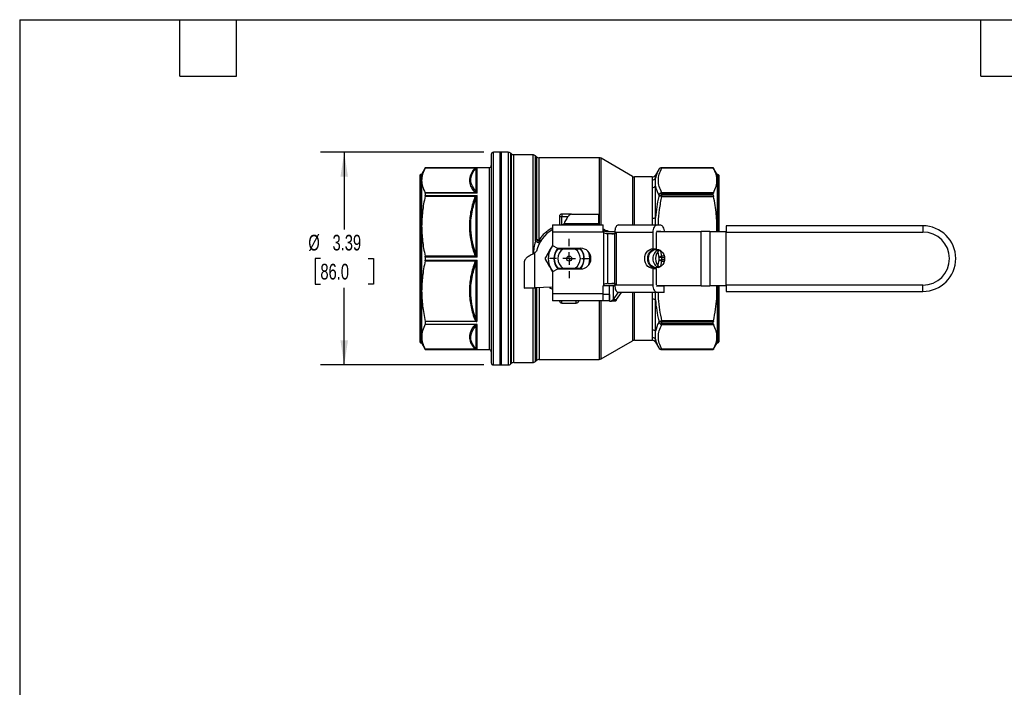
# Model space of a CAD drawing. Header units: inches. Extents: x 0.7 to 32.2, y 0.7 to 24.8.
# Tile 6 of 11: x 0.7 to 16.4, y 14.1 to 24.8. Entities that reach past the tile are written whole.
import ezdxf

# ---------------------------------------------------------------- set-up
doc = ezdxf.new("R2010")
doc.units = ezdxf.units.IN
doc.header["$LTSCALE"] = 3
doc.header["$MEASUREMENT"] = 0
doc.linetypes.add('SLD-Center', pattern=[0.75, 0.6, -0.05, 0.05, -0.05])
doc.linetypes.add('SLD-Solid', pattern=[0])
doc.layers.add('CENTER', color=40, linetype='SLD-Center')
doc.layers.add('DIMENSIONS', color=140, linetype='SLD-Solid', lineweight=25)
doc.layers.add('TEXT', color=140, linetype='SLD-Solid', lineweight=25)
doc.styles.add('SLDTEXTSTYLE0', font='TXT', dxfattribs={"width": 0.7})
doc.dimstyles.new('SLDDIMSTYLE0', dxfattribs={"dimtxt": 0.254883, "dimasz": 0.39, "dimexe": 0, "dimexo": 0.0625, "dimgap": 0.063721, "dimtad": 0, "dimtih": 1, "dimtoh": 1, "dimrnd": 1e-09, "dimzin": 12, "dimdsep": 46, "dimtxsty": 'SLDTEXTSTYLE0', "dimsah": 1, "dimcen": 0.09, "dimadec": 0, "dimazin": 3, "dimtfac": 1, "dimtofl": 0, "dimtmove": 0, "dimatfit": 3, "dimfxl": 0, "dimfrac": 2, "dimtolj": 1, "dimtzin": 12, "dimarcsym": 0})

# ---------------------------------------------------------------- blocks, each defined once
blk = doc.blocks.new('_D_7')
at = {"layer": 'DIMENSIONS'}
for p, q in [((8.141, 22.64), (5.541, 22.64)), ((5.916, 22.64), (5.916, 21.41)), ((5.537, 20.948), (5.452, 20.948)), ((5.452, 20.948), (5.452, 20.542)), ((6.295, 20.948), (6.38, 20.948)), ((6.38, 20.948), (6.38, 20.542)), ((5.452, 20.542), (5.537, 20.542)), ((6.38, 20.542), (6.295, 20.542)), ((5.916, 19.255), (5.916, 20.485)), ((8.141, 19.255), (5.541, 19.255))]:
    blk.add_line(p, q, dxfattribs=at)
for points in [[(5.916, 22.64), (5.856, 22.25), (5.976, 22.25)], [(5.916, 19.255), (5.976, 19.645), (5.856, 19.645)]]:
    blk.add_solid(points, dxfattribs=at)
at = {"layer": 'DIMENSIONS', "char_height": 0.25, "attachment_point": 1, "style": 'SLDTEXTSTYLE0'}
for s, insert in [('%%c', (5.345, 21.327)), ('3.39', (5.73, 21.327)), ('86.0', (5.537, 20.865))]:
    blk.add_mtext(s, dxfattribs=dict(at, insert=insert))
blk = doc.blocks.new('SW_CENTERMARKSYMBOL_1')
at = {"layer": 'CENTER', "color": 0}
for p, q in [((0, 0.2), (0, 0.312)), ((-0.2, 0), (-0.312, 0)), ((0, 0), (-0.1, 0)), ((0, 0), (0, 0.1)), ((0, 0), (0, -0.1)), ((0, 0), (0.1, 0)), ((0.2, 0), (0.312, 0)), ((0, -0.2), (0, -0.312))]:
    blk.add_line(p, q, dxfattribs=at)

msp = doc.modelspace()

# ---------------------------------------------------------------- linework, layer by layer
for p, q in [((8.256, 22.605), (8.256, 19.29)), ((8.417, 22.64), (8.291, 22.64)), ((8.291, 19.255), (8.291, 22.64)), ((8.527, 22.64), (8.394, 22.64)), ((8.394, 22.64), (8.394, 20.948)), ((8.417, 22.64), (8.417, 20.3)), ((8.527, 22.64), (8.527, 19.255)), ((8.573, 22.618), (8.569, 22.623)), ((8.569, 19.272), (8.569, 22.623)), ((8.573, 22.618), (8.573, 19.277)), ((8.92, 22.601), (8.615, 22.601)), ((8.615, 19.294), (8.615, 22.601)), ((8.92, 22.601), (8.92, 21.02)), ((8.977, 22.569), (8.962, 22.584)), ((8.962, 21.23), (8.962, 22.584)), ((8.977, 22.569), (8.977, 21.253)), ((9.976, 22.552), (9.019, 22.552)), ((9.019, 21.249), (9.019, 22.552)), ((9.976, 22.552), (9.976, 21.496)), ((10.507, 22.255), (10.006, 22.544)), ((10.006, 21.485), (10.006, 22.544)), ((7.12, 22.274), (7.12, 19.621)), ((7.144, 22.286), (7.132, 22.286)), ((7.132, 22.286), (7.132, 19.609)), ((7.206, 22.394), (7.144, 22.286)), ((7.144, 22.286), (7.144, 19.609)), ((7.205, 22.391), (8.009, 22.391)), ((8.221, 22.394), (7.206, 22.394)), ((7.206, 22.394), (8.033, 22.394)), ((7.206, 22.394), (7.206, 22.394)), ((8.01, 22.383), (8.01, 22.023)), ((8.033, 21.988), (8.033, 22.394)), ((8.221, 22.394), (8.221, 19.501)), ((10.923, 22.365), (10.871, 22.276)), ((10.871, 22.228), (10.871, 22.276)), ((10.923, 22.365), (10.923, 22.365)), ((11.792, 22.394), (10.974, 22.394)), ((10.974, 22.39), (10.974, 22.394)), ((11.792, 22.394), (10.974, 22.394)), ((10.974, 22.394), (10.974, 22.394)), ((10.974, 22.39), (11.794, 22.39)), ((11.854, 22.286), (11.792, 22.394)), ((11.792, 22.394), (11.792, 22.394)), ((11.866, 22.286), (11.854, 22.286)), ((11.854, 22.286), (11.854, 21.381)), ((11.866, 22.286), (11.866, 21.381)), ((11.878, 22.274), (11.878, 21.381)), ((10.507, 22.255), (10.507, 21.483)), ((10.82, 22.247), (10.536, 22.247)), ((10.536, 21.483), (10.536, 22.247)), ((10.82, 22.247), (10.82, 22.2)), ((10.871, 21.603), (10.871, 22.103)), ((8.009, 21.995), (7.205, 21.995)), ((7.206, 21.988), (7.206, 21.953)), ((8.033, 21.988), (7.206, 21.988)), ((7.206, 21.953), (8.033, 21.953)), ((8.033, 20.972), (8.033, 21.953)), ((10.82, 22.078), (10.82, 21.588)), ((10.923, 21.963), (10.923, 21.936)), ((10.974, 21.985), (10.974, 21.997)), ((11.794, 21.997), (10.974, 21.997)), ((10.974, 21.956), (10.974, 21.985)), ((10.974, 21.985), (11.792, 21.985)), ((10.974, 21.938), (10.974, 21.956)), ((11.792, 21.956), (10.974, 21.956)), ((11.792, 21.956), (11.792, 21.985)), ((7.205, 21.942), (8.009, 21.942)), ((8.01, 21.901), (8.01, 21.034)), ((10.974, 21.938), (11.794, 21.938)), ((9.382, 21.656), (9.382, 21.617)), ((9.536, 21.656), (9.382, 21.656)), ((9.536, 21.656), (9.969, 21.656)), ((9.969, 21.573), (9.969, 21.656)), ((9.234, 21.485), (9.234, 21.367)), ((9.234, 21.485), (10.041, 21.485)), ((9.343, 21.617), (9.343, 21.485)), ((9.343, 21.617), (9.382, 21.617)), ((9.378, 21.485), (9.382, 21.487)), ((9.382, 21.487), (9.382, 21.617)), ((9.382, 21.617), (9.479, 21.617)), ((9.403, 21.491), (9.382, 21.487)), ((9.397, 21.485), (9.411, 21.499)), ((9.972, 21.499), (9.411, 21.499)), ((9.972, 21.485), (9.972, 21.499)), ((9.977, 21.485), (9.973, 21.499)), ((9.974, 21.499), (9.973, 21.499)), ((9.974, 21.499), (9.974, 21.499)), ((9.974, 21.499), (9.981, 21.485)), ((10.041, 21.393), (10.041, 21.485)), ((10.281, 21.483), (10.895, 21.483)), ((10.869, 21.483), (10.871, 21.603)), ((10.895, 21.483), (10.949, 21.483)), ((9.234, 21.367), (9.234, 21.158)), ((10.043, 21.367), (9.234, 21.367)), ((10.11, 21.389), (10.041, 21.389)), ((10.048, 20.537), (10.048, 21.358)), ((10.084, 21.381), (10.222, 21.381)), ((10.107, 21.341), (10.106, 21.341)), ((10.107, 21.341), (10.107, 20.554)), ((10.224, 21.341), (10.107, 21.341)), ((10.236, 21.365), (10.22, 21.365)), ((10.224, 20.554), (10.224, 21.341)), ((10.225, 21.341), (10.224, 21.341)), ((10.244, 21.365), (10.236, 21.365)), ((10.836, 21.365), (10.244, 21.365)), ((10.244, 21.365), (10.244, 20.528)), ((10.836, 21.105), (10.836, 21.365)), ((10.885, 21.381), (11.599, 21.381)), ((10.885, 21.105), (10.885, 21.365)), ((10.895, 21.385), (10.949, 21.385)), ((11.599, 20.514), (11.599, 21.381)), ((11.737, 21.381), (11.599, 21.381)), ((11.737, 21.381), (11.994, 21.381)), ((11.737, 21.381), (11.737, 20.514)), ((15.128, 21.469), (11.994, 21.469)), ((11.994, 21.469), (11.994, 21.371)), ((11.994, 20.524), (11.994, 21.371)), ((11.994, 21.371), (15.128, 21.371)), ((15.128, 21.469), (15.128, 21.371)), ((8.945, 21.033), (8.978, 21.066)), ((8.945, 21.033), (8.945, 20.483)), ((9.21, 21.113), (9.236, 21.157)), ((9.234, 21.158), (9.312, 21.113)), ((9.312, 21.113), (9.679, 21.113)), ((9.364, 21.113), (9.349, 21.1)), ((9.637, 21.105), (9.355, 21.105)), ((9.356, 21.106), (9.636, 21.106)), ((9.594, 21.098), (9.399, 21.098)), ((9.644, 21.099), (9.628, 21.113)), ((10.836, 21.105), (10.885, 21.105)), ((10.907, 21.051), (10.923, 20.967)), ((10.974, 20.989), (10.959, 21.067)), ((8.009, 20.985), (7.205, 20.985)), ((7.205, 20.91), (8.009, 20.91)), ((7.206, 20.972), (7.206, 20.923)), ((8.033, 20.972), (7.206, 20.972)), ((7.206, 20.923), (8.033, 20.923)), ((8.01, 20.861), (8.01, 19.994)), ((8.033, 19.951), (8.033, 20.923)), ((8.394, 20.948), (8.394, 19.255)), ((8.787, 20.479), (8.787, 20.907)), ((10.923, 20.928), (10.907, 20.846)), ((10.923, 20.967), (10.923, 20.928)), ((10.959, 20.828), (10.974, 20.906)), ((10.974, 20.968), (10.974, 20.989)), ((11.011, 20.989), (10.974, 20.989)), ((10.974, 20.928), (10.974, 20.968)), ((10.974, 20.968), (11.015, 20.968)), ((10.974, 20.906), (10.974, 20.928)), ((11.015, 20.928), (10.974, 20.928)), ((10.974, 20.906), (11.011, 20.906)), ((9.235, 20.738), (9.21, 20.782)), ((9.312, 20.782), (9.234, 20.737)), ((9.234, 20.737), (9.234, 20.395)), ((9.679, 20.782), (9.312, 20.782)), ((9.355, 20.79), (9.637, 20.79)), ((9.636, 20.789), (9.356, 20.789)), ((9.399, 20.797), (9.594, 20.797)), ((10.836, 20.528), (10.836, 20.79)), ((10.836, 20.79), (10.885, 20.79)), ((10.885, 20.528), (10.885, 20.79)), ((10.099, 20.554), (10.095, 20.553)), ((10.106, 20.554), (10.107, 20.554)), ((10.107, 20.554), (10.224, 20.554)), ((10.224, 20.554), (10.225, 20.554)), ((8.925, 20.479), (8.787, 20.479)), ((8.787, 20.479), (8.787, 20.475)), ((8.925, 20.475), (8.787, 20.475)), ((8.92, 20.475), (8.92, 19.294)), ((8.925, 20.479), (8.925, 20.475)), ((9.234, 20.492), (8.945, 20.483)), ((8.962, 19.311), (8.962, 20.483)), ((8.977, 20.484), (8.977, 19.326)), ((9.019, 20.485), (9.019, 19.619)), ((9.182, 20.49), (9.199, 20.477)), ((9.199, 20.477), (9.234, 20.461)), ((9.234, 20.395), (10.041, 20.395)), ((9.234, 20.395), (9.234, 20.277)), ((10.222, 20.514), (10.041, 20.514)), ((10.041, 20.395), (10.041, 20.514)), ((10.041, 20.277), (10.041, 20.395)), ((10.139, 20.273), (10.139, 20.514)), ((10.198, 20.514), (10.198, 20.297)), ((10.277, 20.411), (10.198, 20.297)), ((10.22, 20.528), (10.236, 20.528)), ((10.236, 20.528), (10.244, 20.528)), ((10.244, 20.528), (10.836, 20.528)), ((10.326, 20.41), (10.247, 20.297)), ((10.895, 20.41), (10.281, 20.41)), ((10.507, 20.41), (10.507, 19.64)), ((10.536, 19.648), (10.536, 20.41)), ((10.871, 20.292), (10.869, 20.41)), ((11.599, 20.514), (10.885, 20.514)), ((11.008, 20.509), (10.895, 20.509)), ((11.008, 20.41), (10.895, 20.41)), ((10.959, 20.514), (10.959, 20.509)), ((11.008, 20.509), (10.959, 20.509)), ((11.008, 20.514), (11.008, 20.509)), ((11.008, 20.41), (11.008, 20.509)), ((11.599, 20.514), (11.737, 20.514)), ((11.994, 20.514), (11.737, 20.514)), ((11.854, 20.514), (11.854, 19.609)), ((11.866, 20.514), (11.866, 19.609)), ((11.878, 20.514), (11.878, 19.621)), ((15.128, 20.524), (11.994, 20.524)), ((11.994, 20.524), (11.994, 20.426)), ((11.994, 20.426), (15.128, 20.426)), ((15.128, 20.426), (15.128, 20.524)), ((8.417, 20.3), (8.417, 19.255)), ((10.041, 20.277), (9.234, 20.277)), ((9.382, 20.239), (9.382, 20.277)), ((9.382, 20.239), (9.61, 20.239)), ((9.61, 20.239), (9.61, 20.277)), ((9.976, 20.277), (9.976, 19.343)), ((10.006, 19.351), (10.006, 20.277)), ((10.138, 20.375), (10.041, 20.375)), ((10.138, 20.277), (10.041, 20.277)), ((10.138, 20.375), (10.138, 20.277)), ((10.139, 20.273), (10.17, 20.273)), ((10.242, 20.273), (10.17, 20.273)), ((10.198, 20.297), (10.247, 20.297)), ((10.82, 20.307), (10.82, 19.817)), ((10.871, 19.792), (10.871, 20.292)), ((7.206, 19.947), (7.206, 19.902)), ((8.017, 19.947), (7.206, 19.947)), ((10.923, 19.959), (10.923, 19.932)), ((11.794, 19.957), (10.974, 19.957)), ((10.974, 19.939), (10.974, 19.957)), ((10.974, 19.939), (11.792, 19.939)), ((10.974, 19.91), (10.974, 19.939)), ((11.792, 19.91), (10.974, 19.91)), ((10.974, 19.898), (10.974, 19.91)), ((11.792, 19.91), (11.792, 19.939)), ((7.206, 19.902), (8.017, 19.902)), ((8.01, 19.872), (8.01, 19.512)), ((8.033, 19.501), (8.033, 19.898)), ((10.974, 19.898), (11.794, 19.898)), ((7.132, 19.609), (7.144, 19.609)), ((7.144, 19.609), (7.206, 19.501)), ((10.006, 19.351), (10.507, 19.64)), ((10.536, 19.648), (10.82, 19.648)), ((10.82, 19.695), (10.82, 19.648)), ((10.871, 19.619), (10.871, 19.667)), ((10.871, 19.619), (10.923, 19.53)), ((11.792, 19.501), (11.854, 19.609)), ((11.854, 19.609), (11.866, 19.609)), ((8.009, 19.504), (7.205, 19.504)), ((7.206, 19.501), (8.221, 19.501)), ((7.206, 19.501), (7.206, 19.501)), ((8.033, 19.501), (7.206, 19.501)), ((10.923, 19.53), (10.923, 19.53)), ((11.794, 19.505), (10.974, 19.505)), ((10.974, 19.501), (10.974, 19.505)), ((10.974, 19.501), (11.792, 19.501)), ((10.974, 19.501), (11.792, 19.501)), ((10.974, 19.501), (10.974, 19.501)), ((11.792, 19.501), (11.792, 19.501)), ((8.615, 19.294), (8.92, 19.294)), ((8.962, 19.311), (8.977, 19.326)), ((9.019, 19.343), (9.976, 19.343)), ((8.291, 19.255), (8.417, 19.255)), ((8.394, 19.255), (8.527, 19.255)), ((8.569, 19.272), (8.573, 19.277))]:
    msp.add_line(p, q)
at = {"flags": 128}
for points in [[(10.281, 21.483), (10.272, 21.481), (10.262, 21.477), (10.253, 21.469), (10.245, 21.458), (10.238, 21.445), (10.232, 21.43), (10.227, 21.412), (10.224, 21.394)], [(10.836, 21.365), (10.837, 21.388), (10.841, 21.41), (10.846, 21.43), (10.853, 21.448), (10.862, 21.463), (10.873, 21.474), (10.884, 21.481), (10.895, 21.483)], [(10.949, 21.483), (10.96, 21.481), (10.971, 21.474), (10.982, 21.463), (10.99, 21.448), (10.998, 21.43), (11.003, 21.41), (11.007, 21.388), (11.007, 21.381)], [(9.239, 21.155), (9.234, 21.149), (9.21, 21.113)], [(10.836, 20.79), (10.806, 20.794), (10.777, 20.806), (10.751, 20.824), (10.729, 20.849), (10.713, 20.879), (10.703, 20.912), (10.7, 20.948), (10.703, 20.983), (10.713, 21.016), (10.729, 21.046), (10.751, 21.071), (10.777, 21.089), (10.806, 21.101), (10.836, 21.105)], [(10.885, 20.79), (10.855, 20.794), (10.826, 20.806), (10.8, 20.824), (10.779, 20.849), (10.762, 20.879), (10.752, 20.912), (10.749, 20.948), (10.752, 20.983), (10.762, 21.016), (10.779, 21.046), (10.8, 21.071), (10.826, 21.089), (10.855, 21.101), (10.885, 21.105)], [(10.76, 20.948), (10.764, 20.98), (10.773, 21.012), (10.788, 21.04), (10.809, 21.063), (10.833, 21.081), (10.86, 21.091), (10.888, 21.095), (10.917, 21.091), (10.944, 21.081), (10.968, 21.063), (10.988, 21.04), (11.003, 21.012), (11.013, 20.98), (11.016, 20.948), (11.013, 20.915), (11.003, 20.883), (10.988, 20.855), (10.968, 20.832), (10.944, 20.815), (10.917, 20.804), (10.888, 20.8), (10.86, 20.804), (10.833, 20.815), (10.809, 20.832), (10.788, 20.855), (10.773, 20.883), (10.764, 20.915), (10.76, 20.948)], [(9.21, 20.782), (9.234, 20.746), (9.239, 20.74)], [(9.35, 20.794), (9.35, 20.794), (9.364, 20.782)], [(9.628, 20.782), (9.642, 20.794), (9.643, 20.795)], [(9.706, 20.826), (9.682, 20.792), (9.673, 20.782)], [(10.224, 20.502), (10.227, 20.483), (10.231, 20.466), (10.237, 20.45), (10.245, 20.436), (10.253, 20.425), (10.262, 20.417), (10.272, 20.412), (10.281, 20.41)], [(10.895, 20.41), (10.884, 20.413), (10.873, 20.419), (10.862, 20.43), (10.853, 20.445), (10.846, 20.463), (10.841, 20.483), (10.837, 20.505), (10.836, 20.528)]]:
    msp.add_lwpolyline(points, dxfattribs=at)
for radius in [0.0394, 0.00511]:
    msp.add_circle((9.496, 20.948), radius)
for centre, radius, start, end in [((8.291, 22.605), 0.0354, 90, 180), ((8.527, 22.581), 0.0591, 45, 90), ((8.615, 22.66), 0.0591, 225, 270), ((8.92, 22.542), 0.0591, 45, 90), ((8.221, 22.43), 0.0354, 270, 0), ((9.019, 22.611), 0.0591, 225, 270), ((9.976, 22.493), 0.0591, 60, 90), ((7.132, 22.274), 0.0118, 90, 180), ((10.82, 22.306), 0.0591, 270, 330), ((10.974, 22.335), 0.0591, 90, 150), ((10.974, 22.335), 0.0591, 89.999, 149.9963), ((11.866, 22.274), 0.0118, 0, 90), ((10.536, 22.306), 0.0591, 240, 270), ((10.971, 21.919), 0.0659, 87.6436, 137.3208), ((10.971, 21.89), 0.0668, 87.5425, 136.3139), ((9.382, 21.617), 0.0394, 90, 180), ((9.496, 20.948), 0.531, 119.5795, 167.1604), ((10.084, 21.501), 0.12, 248.5766, 269.9269), ((10.08, 21.381), 0.0394, 200.8938, 215.0273), ((10.153, 21.501), 0.12, 248.5766, 269.9269), ((10.896, 21.377), 0.00788, 96.9218, 150.5648), ((10.948, 21.377), 0.00788, 29.4352, 83.0782), ((15.128, 20.948), 0.522, 270, 90), ((15.128, 20.948), 0.423, 270, 90), ((9.016, 21.487), 0.238, 260.4982, 270.5925), ((9.496, 20.948), 0.331, 150, 210), ((9.496, 20.948), 0.242, 136.9272, 223.0728), ((9.496, 20.948), 0.236, 140.3943, 219.6057), ((9.496, 20.948), 0.179, 122.9193, 237.0807), ((9.496, 20.948), 0.179, 302.9193, 57.0807), ((9.496, 20.948), 0.242, 330, 43.0728), ((9.496, 20.948), 0.236, 320.3943, 39.6057), ((9.679, 20.948), 0.165, 270, 90), ((9.496, 20.948), 0.331, 342.8274, 17.1726), ((10.975, 20.954), 0.145, 110.8992, 182.492), ((11.039, 20.948), 0.169, 126.4225, 233.5672), ((10.975, 20.941), 0.145, 177.508, 249.1008), ((10.968, 18.46), 2.508, 89.8727, 91.0412), ((10.968, 23.435), 2.508, 268.9588, 270.1273), ((10.08, 20.514), 0.0394, 144.9727, 180), ((10.896, 20.517), 0.00866, 199.749, 261.6722), ((9.382, 20.278), 0.0394, 182.4853, 270), ((9.61, 20.278), 0.0394, 270, 357.5147), ((10.971, 20.005), 0.0668, 223.6861, 272.4575), ((10.971, 19.976), 0.0659, 222.6792, 272.3564), ((7.132, 19.621), 0.0118, 180, 270), ((10.536, 19.589), 0.0591, 90, 120), ((10.82, 19.589), 0.0591, 30, 90), ((11.866, 19.621), 0.0118, 270, 0), ((8.221, 19.465), 0.0354, 0, 90), ((10.974, 19.56), 0.0591, 210, 270), ((10.974, 19.56), 0.0591, 210.0037, 270.001), ((8.291, 19.29), 0.0354, 180, 270), ((8.615, 19.235), 0.0591, 90, 135), ((8.92, 19.353), 0.0591, 270, 315), ((9.019, 19.284), 0.0591, 90, 135), ((9.976, 19.402), 0.0591, 270, 300), ((8.527, 19.314), 0.0591, 270, 315)]:
    msp.add_arc(centre, radius, start, end)
for centre, major_axis, ratio, start_param, end_param in [((8.032, 22.36), (0.0618, 0.0015), 0.544865, 1.544055, 1.929468), ((8.032, 21.964), (0.0611, -0.027), 0.336491, 1.704576, 2.089989), ((8.032, 21.929), (0.0611, 0.0283), 0.317777, 1.411323, 1.796737), ((10.706, 20.205), (1.748, -1.017), 0.520287, 3.107051, 3.132846), ((8.032, 20.972), (0.0618, -0.0345), 0.00852, 1.56193, 1.947344), ((8.032, 20.923), (0.0618, 0.0345), 0.00852, 4.335842, 4.721256), ((8.032, 19.535), (0.0618, -0.0015), 0.544865, 4.353719, 4.739133)]:
    msp.add_ellipse(centre, major_axis=major_axis, ratio=ratio, start_param=start_param, end_param=end_param)
for points, knots in [([(7.205, 22.391), (7.186, 22.356), (7.172, 22.323), (7.154, 22.257), (7.149, 22.225), (7.149, 22.161), (7.154, 22.13), (7.172, 22.064), (7.186, 22.031), (7.205, 21.995)], [0, 0, 0, 0, 0.25, 0.25, 0.5, 0.5, 0.75, 0.75, 1, 1, 1, 1]), ([(7.988, 22.376), (7.963, 22.346), (7.943, 22.316), (7.916, 22.255), (7.908, 22.224), (7.908, 22.162), (7.915, 22.131), (7.943, 22.07), (7.963, 22.04), (7.988, 22.011)], [0, 0, 0, 0, 0.25, 0.25, 0.5, 0.5, 0.75, 0.75, 1, 1, 1, 1]), ([(8.01, 22.023), (7.982, 22.056), (7.937, 22.124), (7.92, 22.245), (7.968, 22.332), (8.01, 22.383)], [0, 0, 0, 0, 0.70136, 1.40272, 2.45476, 2.45476, 2.45476, 2.45476]), ([(8.021, 22.391), (8.025, 22.393), (8.029, 22.394), (8.033, 22.394), (8.033, 22.394), (8.033, 22.394)], [-0.08678855, -0.08678855, -0.08678855, -0.08678855, -0.00172038, -0.00172038, 0, 0, 0, 0]), ([(10.974, 21.997), (10.956, 22.029), (10.941, 22.062), (10.922, 22.127), (10.917, 22.16), (10.917, 22.259), (10.938, 22.325), (10.974, 22.39)], [0, 0, 0, 0, 0.25, 0.25, 0.5, 0.5, 1, 1, 1, 1]), ([(11.794, 21.997), (11.813, 22.032), (11.826, 22.065), (11.844, 22.13), (11.849, 22.162), (11.849, 22.225), (11.844, 22.257), (11.826, 22.321), (11.813, 22.355), (11.794, 22.39)], [0, 0, 0, 0, 0.25, 0.25, 0.5, 0.5, 0.75, 0.75, 1, 1, 1, 1]), ([(10.82, 22.2), (10.831, 22.2), (10.841, 22.202), (10.859, 22.212), (10.866, 22.22), (10.871, 22.228)], [0, 0, 0, 0, 0.5, 0.5, 1, 1, 1, 1]), ([(10.82, 22.2), (10.82, 22.188), (10.822, 22.154), (10.82, 22.108), (10.82, 22.078)], [0, 0, 0, 0, 2.692794, 6.283185, 6.283185, 6.283185, 6.283185]), ([(10.82, 22.078), (10.831, 22.078), (10.851, 22.082), (10.866, 22.096), (10.871, 22.103)], [-0.000001, -0.000001, -0.000001, -0.000001, 0.499999, 1, 1, 1, 1]), ([(10.871, 22.103), (10.87, 22.127), (10.869, 22.15), (10.869, 22.191), (10.87, 22.211), (10.871, 22.228)], [0, 0, 0, 0, 0.5, 0.5, 1, 1, 1, 1]), ([(8.033, 21.988), (8.033, 21.988), (8.033, 21.988), (8.029, 21.994), (8.025, 21.999), (8.021, 22.003)], [-0.00172038, -0.00172038, -0.00172038, -0.00172038, 0, 0, 0.08506817, 0.08506817, 0.08506817, 0.08506817]), ([(8.021, 21.934), (8.025, 21.941), (8.029, 21.947), (8.033, 21.953), (8.033, 21.953), (8.033, 21.953)], [-0.08678856, -0.08678856, -0.08678856, -0.08678856, -0.00172138, -0.00172138, 0, 0, 0, 0]), ([(7.205, 21.942), (7.186, 21.857), (7.172, 21.776), (7.154, 21.618), (7.149, 21.541), (7.149, 21.387), (7.154, 21.31), (7.172, 21.152), (7.186, 21.071), (7.205, 20.985)], [0, 0, 0, 0, 0.25, 0.25, 0.5, 0.5, 0.75, 0.75, 1, 1, 1, 1]), ([(7.988, 21.904), (7.963, 21.833), (7.943, 21.76), (7.915, 21.613), (7.908, 21.538), (7.908, 21.389), (7.916, 21.314), (7.943, 21.167), (7.963, 21.094), (7.988, 21.023)], [0, 0, 0, 0, 0.25, 0.25, 0.5, 0.5, 0.75, 0.75, 1, 1, 1, 1]), ([(8.01, 21.034), (7.968, 21.153), (7.92, 21.362), (7.937, 21.656), (7.982, 21.821), (8.01, 21.901)], [0, 0, 0, 0, 1.052053, 1.753421, 2.45479, 2.45479, 2.45479, 2.45479]), ([(10.918, 21.483), (10.918, 21.496), (10.916, 21.578), (10.932, 21.731), (10.96, 21.869), (10.974, 21.938)], [0, 0, 0, 0, 0.083062, 0.541668, 1, 1, 1, 1]), ([(11.846, 21.381), (11.847, 21.427), (11.85, 21.518), (11.841, 21.656), (11.823, 21.796), (11.804, 21.89), (11.794, 21.938)], [0, 0, 0, 0, 0.246103, 0.488145, 0.737556, 1, 1, 1, 1]), ([(9.536, 21.656), (9.53, 21.656), (9.525, 21.655), (9.507, 21.647), (9.496, 21.638), (9.472, 21.61), (9.461, 21.592), (9.443, 21.56), (9.436, 21.548), (9.427, 21.53), (9.424, 21.524), (9.417, 21.511), (9.414, 21.505), (9.411, 21.499)], [0, 0, 0, 0, 0.0980473, 0.0980473, 0.2946367, 0.2946367, 0.4912168, 0.4912168, 0.5987893, 0.5987893, 0.6525266, 0.6525266, 0.7062656, 0.7062656, 0.7062656, 0.7062656]), ([(9.974, 21.499), (9.972, 21.512), (9.971, 21.524), (9.969, 21.549), (9.969, 21.561), (9.969, 21.573)], [0, 0, 0, 0, 0.5, 0.5, 1, 1, 1, 1]), ([(10.82, 21.588), (10.831, 21.588), (10.841, 21.59), (10.859, 21.595), (10.866, 21.599), (10.871, 21.603)], [0, 0, 0, 0, 0.5, 0.5, 1, 1, 1, 1]), ([(10.82, 21.588), (10.82, 21.578), (10.82, 21.555), (10.821, 21.52), (10.821, 21.495), (10.821, 21.483)], [0, 0, 0, 0, 0.2885163, 0.6765522, 1, 1, 1, 1]), ([(9.234, 21.436), (9.231, 21.435), (9.206, 21.424), (9.164, 21.397), (9.109, 21.354), (9.06, 21.305), (9.032, 21.268), (9.019, 21.249)], [0, 0, 0, 0, 0.034663, 0.276044, 0.519539, 0.761193, 1, 1, 1, 1]), ([(10.041, 21.422), (10.046, 21.417), (10.068, 21.401), (10.092, 21.394), (10.11, 21.389)], [0, 0, 0, 0, 0.262458, 1, 1, 1, 1]), ([(10.043, 21.367), (10.043, 21.367), (10.043, 21.367), (10.043, 21.368), (10.043, 21.369), (10.043, 21.37), (10.043, 21.371), (10.042, 21.372), (10.042, 21.373), (10.042, 21.374), (10.042, 21.375), (10.042, 21.375), (10.042, 21.376), (10.042, 21.377), (10.042, 21.378), (10.042, 21.379), (10.041, 21.38), (10.041, 21.381), (10.041, 21.382), (10.041, 21.383), (10.041, 21.384), (10.041, 21.384), (10.041, 21.385), (10.041, 21.386), (10.041, 21.387), (10.041, 21.388), (10.041, 21.389), (10.041, 21.39), (10.041, 21.391), (10.041, 21.392), (10.041, 21.392), (10.041, 21.393)], [0, 0, 0, 0, 0.0043847, 0.0087836, 0.0131962, 0.0176219, 0.0220602, 0.0265103, 0.0309717, 0.0354438, 0.0399261, 0.044418, 0.0489188, 0.053428, 0.057945, 0.0624693, 0.0670004, 0.0715376, 0.0760805, 0.0806284, 0.085181, 0.0897377, 0.094298, 0.0988615, 0.1034277, 0.1079962, 0.1125665, 0.1171383, 0.1217112, 0.1262848, 0.1308588, 0.1308588, 0.1308588, 0.1308588]), ([(10.106, 21.341), (10.096, 21.341), (10.087, 21.342), (10.067, 21.348), (10.057, 21.352), (10.048, 21.358)], [0, 0, 0, 0, 0.5, 0.5, 1, 1, 1, 1]), ([(10.178, 21.341), (10.187, 21.342), (10.203, 21.343), (10.224, 21.349), (10.232, 21.356), (10.234, 21.358)], [0, 0, 0, 0, 0.486673, 0.881011, 1, 1, 1, 1]), ([(10.236, 21.365), (10.235, 21.36), (10.234, 21.356), (10.232, 21.349), (10.231, 21.347), (10.229, 21.344), (10.228, 21.343), (10.227, 21.342), (10.226, 21.341), (10.225, 21.341)], [0, 0, 0, 0, 0.5, 0.5, 0.75, 0.75, 0.875, 0.875, 1, 1, 1, 1]), ([(8.962, 21.23), (8.959, 21.217), (8.951, 21.19), (8.941, 21.145), (8.933, 21.097), (8.928, 21.056), (8.926, 21.031), (8.926, 21.023)], [0, 0, 0, 0, 0.196853, 0.415461, 0.656646, 0.88579, 1, 1, 1, 1]), ([(9.028, 21.196), (9.028, 21.196), (9.024, 21.195), (9.014, 21.198), (8.999, 21.202), (8.985, 21.21), (8.972, 21.219), (8.966, 21.226), (8.962, 21.23)], [0, 0, 0, 0, 0.014587, 0.211437, 0.408904, 0.6061, 0.802987, 1, 1, 1, 1]), ([(9.042, 21.217), (9.041, 21.217), (9.037, 21.217), (9.027, 21.219), (9.013, 21.224), (8.999, 21.231), (8.987, 21.241), (8.98, 21.248), (8.977, 21.253)], [0, 0, 0, 0, 0.032857, 0.227239, 0.408859, 0.613635, 0.784853, 1, 1, 1, 1]), ([(9.051, 21.231), (9.047, 21.233), (9.04, 21.237), (9.029, 21.243), (9.022, 21.247), (9.019, 21.249)], [0, 0, 0, 0, 0.440139, 0.707988, 1, 1, 1, 1]), ([(9.234, 21.162), (9.221, 21.141), (9.196, 21.097), (9.158, 21.031), (9.133, 20.989), (9.121, 20.967)], [0, 0, 0, 0, 0.332465, 0.665968, 1, 1, 1, 1]), ([(8.945, 21.033), (8.933, 21.027), (8.922, 21.021), (8.888, 21.004), (8.867, 20.992), (8.831, 20.969), (8.816, 20.957), (8.799, 20.939), (8.795, 20.933), (8.79, 20.923), (8.789, 20.92), (8.788, 20.914), (8.787, 20.911), (8.787, 20.907)], [0, 0, 0, 0, 0.0980473, 0.0980473, 0.2946367, 0.2946367, 0.4912168, 0.4912168, 0.5987893, 0.5987893, 0.6525266, 0.6525266, 0.7062656, 0.7062656, 0.7062656, 0.7062656]), ([(9.124, 20.963), (9.127, 20.968), (9.132, 20.977), (9.14, 20.991), (9.148, 21.006), (9.156, 21.02), (9.164, 21.034), (9.174, 21.051), (9.185, 21.07), (9.197, 21.091), (9.206, 21.106), (9.21, 21.113)], [0, 0, 0, 0, 0.095273, 0.190648, 0.286071, 0.381493, 0.476877, 0.572193, 0.715585, 0.858172, 1, 1, 1, 1]), ([(9.399, 21.098), (9.386, 21.098), (9.373, 21.098), (9.345, 21.098), (9.33, 21.098), (9.314, 21.098)], [0, 0, 0, 0, 0.5, 0.5, 1, 1, 1, 1]), ([(9.678, 21.098), (9.662, 21.098), (9.647, 21.098), (9.619, 21.098), (9.606, 21.098), (9.594, 21.098)], [0, 0, 0, 0, 0.5, 0.5, 1, 1, 1, 1]), ([(7.205, 20.91), (7.186, 20.825), (7.172, 20.743), (7.154, 20.585), (7.149, 20.508), (7.149, 20.432)], [0, 0, 0, 0, 0.5, 0.5, 1, 1, 1, 1]), ([(7.988, 20.872), (7.963, 20.801), (7.943, 20.728), (7.915, 20.58), (7.908, 20.506), (7.908, 20.357), (7.916, 20.282), (7.943, 20.135), (7.963, 20.062), (7.988, 19.991)], [0, 0, 0, 0, 0.25, 0.25, 0.5, 0.5, 0.75, 0.75, 1, 1, 1, 1]), ([(8.01, 19.994), (7.968, 20.114), (7.92, 20.323), (7.937, 20.617), (7.982, 20.781), (8.01, 20.861)], [0, 0, 0, 0, 1.05204, 1.7534, 2.45476, 2.45476, 2.45476, 2.45476]), ([(8.033, 20.972), (8.033, 20.972), (8.033, 20.972), (8.029, 20.981), (8.025, 20.989), (8.021, 20.996)], [-0.00172138, -0.00172138, -0.00172138, -0.00172138, 0, 0, 0.08506717, 0.08506717, 0.08506717, 0.08506717]), ([(8.021, 20.899), (8.025, 20.906), (8.029, 20.914), (8.033, 20.923), (8.033, 20.923), (8.033, 20.923)], [-0.08678862, -0.08678862, -0.08678862, -0.08678862, -0.00172785, -0.00172785, 0, 0, 0, 0]), ([(9.124, 20.963), (9.123, 20.964), (9.121, 20.966), (9.121, 20.967), (9.121, 20.967)], [0, 0, 0, 0, 0.571429, 1, 1, 1, 1]), ([(9.124, 20.932), (9.123, 20.931), (9.121, 20.929), (9.121, 20.928), (9.121, 20.928)], [0, 0, 0, 0, 0.571429, 1, 1, 1, 1]), ([(9.121, 20.928), (9.137, 20.901), (9.168, 20.846), (9.206, 20.781), (9.227, 20.745), (9.232, 20.736)], [0, 0, 0, 0, 0.431532, 0.862203, 1, 1, 1, 1]), ([(9.314, 20.797), (9.33, 20.797), (9.345, 20.797), (9.373, 20.797), (9.386, 20.797), (9.399, 20.797)], [0, 0, 0, 0, 0.5, 0.5, 1, 1, 1, 1]), ([(9.594, 20.797), (9.606, 20.797), (9.619, 20.797), (9.647, 20.797), (9.662, 20.797), (9.678, 20.797)], [0, 0, 0, 0, 0.5, 0.5, 1, 1, 1, 1]), ([(10.048, 20.537), (10.054, 20.54), (10.067, 20.549), (10.086, 20.553), (10.096, 20.553), (10.099, 20.553)], [0, 0, 0, 0, 0.357561, 0.856465, 1, 1, 1, 1]), ([(10.234, 20.538), (10.229, 20.541), (10.216, 20.549), (10.196, 20.553), (10.183, 20.554), (10.178, 20.554)], [0, 0, 0, 0, 0.284276, 0.73028, 1, 1, 1, 1]), ([(10.225, 20.554), (10.226, 20.554), (10.227, 20.553), (10.229, 20.552), (10.229, 20.551), (10.231, 20.547), (10.232, 20.545), (10.234, 20.538), (10.235, 20.533), (10.236, 20.528)], [0, 0, 0, 0, 0.125, 0.125, 0.25, 0.25, 0.5, 0.5, 1, 1, 1, 1]), ([(7.149, 20.432), (7.149, 20.354), (7.154, 20.276), (7.173, 20.116), (7.187, 20.034), (7.206, 19.947)], [0, 0, 0, 0, 0.5, 0.5, 1, 1, 1, 1]), ([(8.787, 20.479), (8.787, 20.479), (8.788, 20.479), (8.794, 20.48), (8.802, 20.48), (8.825, 20.481), (8.839, 20.481), (8.869, 20.481), (8.884, 20.482), (8.914, 20.482), (8.929, 20.482), (8.945, 20.483)], [0, 0, 0, 0, 0.0780063, 0.0780063, 0.2343114, 0.2343114, 0.3906085, 0.3906085, 0.5102459, 0.5102459, 0.6298829, 0.6298829, 0.6298829, 0.6298829]), ([(10.22, 20.528), (10.22, 20.528), (10.22, 20.528), (10.22, 20.527), (10.221, 20.526), (10.221, 20.525), (10.221, 20.524), (10.221, 20.523), (10.221, 20.522), (10.221, 20.521), (10.221, 20.521), (10.222, 20.52), (10.222, 20.519), (10.222, 20.518), (10.222, 20.517), (10.222, 20.516), (10.222, 20.515), (10.222, 20.514), (10.222, 20.513), (10.223, 20.512), (10.223, 20.511), (10.223, 20.511), (10.223, 20.51), (10.223, 20.509), (10.223, 20.508), (10.223, 20.507), (10.223, 20.506), (10.223, 20.505), (10.224, 20.504), (10.224, 20.503), (10.224, 20.503), (10.224, 20.502)], [0, 0, 0, 0, 0.0043847, 0.0087836, 0.0131962, 0.0176219, 0.0220602, 0.0265103, 0.0309717, 0.0354438, 0.0399261, 0.044418, 0.0489188, 0.053428, 0.057945, 0.0624693, 0.0670004, 0.0715376, 0.0760805, 0.0806284, 0.085181, 0.0897377, 0.094298, 0.0988615, 0.1034277, 0.1079962, 0.1125665, 0.1171383, 0.1217112, 0.1262848, 0.1308588, 0.1308588, 0.1308588, 0.1308588]), ([(10.821, 20.41), (10.821, 20.404), (10.821, 20.381), (10.82, 20.346), (10.82, 20.318), (10.82, 20.307)], [0, 0, 0, 0, 0.181884, 0.656657, 1, 1, 1, 1]), ([(10.974, 19.957), (10.962, 20.016), (10.937, 20.133), (10.919, 20.284), (10.919, 20.377), (10.919, 20.41)], [0, 0, 0, 0, 0.3905744, 0.7815173, 1, 1, 1, 1]), ([(11.794, 19.957), (11.806, 20.018), (11.83, 20.137), (11.847, 20.314), (11.851, 20.439), (11.847, 20.505), (11.846, 20.514)], [0, 0, 0, 0, 0.331496, 0.64442, 0.950087, 1, 1, 1, 1]), ([(10.17, 20.273), (10.174, 20.277), (10.178, 20.281), (10.188, 20.289), (10.193, 20.293), (10.198, 20.297)], [0, 0, 0, 0, 0.0549277, 0.0549277, 0.1098554, 0.1098554, 0.1098554, 0.1098554]), ([(10.247, 20.297), (10.246, 20.293), (10.245, 20.289), (10.244, 20.281), (10.243, 20.277), (10.242, 20.273)], [0, 0, 0, 0, 0.0313397, 0.0313397, 0.0626794, 0.0626794, 0.0626794, 0.0626794]), ([(10.82, 20.307), (10.831, 20.307), (10.851, 20.304), (10.866, 20.296), (10.871, 20.292)], [-0.000001, -0.000001, -0.000001, -0.000001, 0.499999, 1, 1, 1, 1]), ([(7.988, 19.991), (7.991, 19.983), (7.995, 19.975), (8.004, 19.96), (8.009, 19.952), (8.017, 19.947)], [0, 0, 0, 0, 0.5, 0.5, 1, 1, 1, 1]), ([(8.033, 19.951), (8.029, 19.951), (8.023, 19.957), (8.016, 19.973), (8.012, 19.986), (8.01, 19.994)], [-0.2923972, -0.2923972, -0.2923972, -0.2923972, -0.2389316, -0.185466, -0.1052675, -0.1052675, -0.1052675, -0.1052675]), ([(8.017, 19.947), (8.02, 19.947), (8.023, 19.947), (8.028, 19.949), (8.031, 19.95), (8.033, 19.951)], [0, 0, 0, 0, 0.5, 0.5, 1, 1, 1, 1]), ([(7.206, 19.902), (7.187, 19.867), (7.173, 19.833), (7.154, 19.767), (7.15, 19.735), (7.149, 19.671), (7.154, 19.639), (7.172, 19.573), (7.186, 19.539), (7.205, 19.504)], [0, 0, 0, 0, 0.25, 0.25, 0.5, 0.5, 0.75, 0.75, 1, 1, 1, 1]), ([(7.988, 19.884), (7.963, 19.855), (7.943, 19.825), (7.916, 19.764), (7.908, 19.733), (7.908, 19.671), (7.915, 19.64), (7.943, 19.579), (7.963, 19.549), (7.988, 19.519)], [0, 0, 0, 0, 0.25, 0.25, 0.5, 0.5, 0.75, 0.75, 1, 1, 1, 1]), ([(8.01, 19.512), (7.982, 19.546), (7.937, 19.615), (7.92, 19.737), (7.968, 19.823), (8.01, 19.872)], [0, 0, 0, 0, 0.701369, 1.402737, 2.45479, 2.45479, 2.45479, 2.45479]), ([(8.017, 19.902), (8.013, 19.901), (8.01, 19.9), (8.004, 19.897), (8.001, 19.896), (7.995, 19.891), (7.991, 19.888), (7.988, 19.884)], [0, 0, 0, 0, 0.25, 0.25, 0.5, 0.5, 1, 1, 1, 1]), ([(8.01, 19.872), (8.013, 19.878), (8.015, 19.885), (8.023, 19.894), (8.027, 19.898), (8.033, 19.898)], [-0.1871293, -0.1871293, -0.1871293, -0.1871293, -0.0868815, -0.0801983, 0, 0, 0, 0]), ([(10.82, 19.817), (10.82, 19.795), (10.822, 19.747), (10.82, 19.711), (10.82, 19.695)], [0, 0, 0, 0, 2.692794, 6.283185, 6.283185, 6.283185, 6.283185]), ([(10.82, 19.817), (10.831, 19.817), (10.841, 19.815), (10.859, 19.806), (10.866, 19.799), (10.871, 19.792)], [0, 0, 0, 0, 0.5, 0.5, 1, 1, 1, 1]), ([(10.871, 19.667), (10.87, 19.684), (10.869, 19.704), (10.869, 19.745), (10.87, 19.768), (10.871, 19.792)], [0, 0, 0, 0, 0.5, 0.5, 1, 1, 1, 1]), ([(10.974, 19.505), (10.956, 19.538), (10.941, 19.57), (10.922, 19.636), (10.917, 19.669), (10.917, 19.768), (10.938, 19.834), (10.974, 19.898)], [0, 0, 0, 0, 0.25, 0.25, 0.5, 0.5, 1, 1, 1, 1]), ([(11.794, 19.505), (11.813, 19.54), (11.826, 19.574), (11.844, 19.638), (11.849, 19.67), (11.849, 19.733), (11.844, 19.765), (11.826, 19.83), (11.813, 19.863), (11.794, 19.898)], [0, 0, 0, 0, 0.25, 0.25, 0.5, 0.5, 0.75, 0.75, 1, 1, 1, 1]), ([(9.019, 19.619), (9.019, 19.588), (9.019, 19.525), (9.019, 19.452), (9.019, 19.396), (9.019, 19.36), (9.019, 19.343), (9.019, 19.345), (9.019, 19.346)], [0, 0, 0, 0, 0.184889, 0.369778, 0.554667, 0.739556, 0.924445, 1, 1, 1, 1]), ([(10.82, 19.695), (10.831, 19.695), (10.851, 19.69), (10.866, 19.675), (10.871, 19.667)], [-0.000001, -0.000001, -0.000001, -0.000001, 0.499999, 1, 1, 1, 1]), ([(8.033, 19.501), (8.033, 19.501), (8.033, 19.501), (8.029, 19.501), (8.025, 19.502), (8.021, 19.504)], [-0.00172986, -0.00172986, -0.00172986, -0.00172986, 0, 0, 0.08505877, 0.08505877, 0.08505877, 0.08505877])]:
    msp.add_open_spline(points, degree=3, knots=knots)
for points in [[(7.205, 22.391), (7.206, 22.393), (7.206, 22.394), (7.206, 22.394)], [(8.009, 22.391), (7.999, 22.387), (7.993, 22.381), (7.988, 22.376)], [(7.988, 22.376), (7.997, 22.375), (8.005, 22.377), (8.01, 22.383)], [(8.021, 22.391), (8.018, 22.39), (8.014, 22.39), (8.009, 22.391)], [(8.01, 22.383), (8.013, 22.386), (8.016, 22.389), (8.021, 22.391)], [(10.923, 22.365), (10.898, 22.32), (10.88, 22.274), (10.872, 22.228)], [(10.974, 22.39), (10.963, 22.391), (10.942, 22.387), (10.927, 22.373), (10.923, 22.365)], [(11.792, 22.394), (11.792, 22.394), (11.793, 22.393), (11.794, 22.39)], [(10.871, 22.103), (10.88, 22.057), (10.898, 22.01), (10.923, 21.963)], [(7.206, 21.988), (7.206, 21.991), (7.206, 21.993), (7.205, 21.995)], [(7.205, 21.942), (7.206, 21.946), (7.206, 21.95), (7.206, 21.953)], [(7.988, 22.011), (7.997, 22.012), (8.005, 22.017), (8.01, 22.023)], [(7.988, 22.011), (7.993, 22.005), (7.999, 22), (8.009, 21.995)], [(8.009, 21.995), (8.014, 21.997), (8.018, 21.999), (8.021, 22.003)], [(8.021, 22.003), (8.016, 22.009), (8.013, 22.016), (8.01, 22.023)], [(10.923, 21.963), (10.927, 21.973), (10.942, 21.989), (10.963, 21.996), (10.974, 21.997)], [(11.794, 21.997), (11.793, 21.994), (11.792, 21.99), (11.792, 21.985)], [(11.792, 21.956), (11.792, 21.951), (11.793, 21.945), (11.794, 21.938)], [(8.009, 21.942), (7.999, 21.931), (7.993, 21.917), (7.988, 21.904)], [(8.01, 21.901), (8.005, 21.9), (7.997, 21.901), (7.988, 21.904)], [(8.021, 21.934), (8.018, 21.936), (8.014, 21.939), (8.009, 21.942)], [(8.01, 21.901), (8.013, 21.913), (8.016, 21.925), (8.021, 21.934)], [(10.923, 21.936), (10.898, 21.827), (10.88, 21.715), (10.872, 21.603)], [(10.974, 21.938), (10.963, 21.94), (10.942, 21.942), (10.927, 21.938), (10.923, 21.936)], [(9.973, 21.499), (9.973, 21.499), (9.972, 21.499), (9.972, 21.499)], [(10.224, 21.394), (10.223, 21.384), (10.221, 21.375), (10.22, 21.365)], [(7.988, 21.023), (7.997, 21.026), (8.005, 21.03), (8.01, 21.034)], [(7.988, 21.023), (7.993, 21.01), (7.999, 20.996), (8.009, 20.985)], [(8.021, 20.996), (8.016, 21.007), (8.013, 21.02), (8.01, 21.034)], [(7.206, 20.972), (7.206, 20.977), (7.206, 20.981), (7.205, 20.985)], [(7.205, 20.91), (7.206, 20.914), (7.206, 20.918), (7.206, 20.923)], [(8.009, 20.91), (7.999, 20.899), (7.993, 20.885), (7.988, 20.872)], [(7.988, 20.872), (7.997, 20.869), (8.005, 20.865), (8.01, 20.861)], [(8.009, 20.985), (8.014, 20.988), (8.018, 20.992), (8.021, 20.996)], [(8.021, 20.899), (8.018, 20.903), (8.014, 20.907), (8.009, 20.91)], [(8.01, 20.861), (8.013, 20.875), (8.016, 20.888), (8.021, 20.899)], [(9.121, 20.967), (9.118, 20.961), (9.114, 20.948), (9.118, 20.934), (9.121, 20.928)], [(9.124, 20.932), (9.121, 20.936), (9.118, 20.948), (9.121, 20.959), (9.124, 20.963)], [(9.21, 20.782), (9.181, 20.833), (9.152, 20.883), (9.124, 20.932)], [(10.923, 20.967), (10.927, 20.972), (10.942, 20.981), (10.963, 20.987), (10.974, 20.989)], [(10.974, 20.906), (10.963, 20.908), (10.942, 20.914), (10.927, 20.923), (10.923, 20.928)], [(10.871, 20.292), (10.88, 20.18), (10.898, 20.068), (10.923, 19.959)], [(7.988, 19.991), (7.997, 19.994), (8.005, 19.995), (8.01, 19.994)], [(10.923, 19.932), (10.898, 19.885), (10.88, 19.839), (10.872, 19.792)], [(10.923, 19.959), (10.927, 19.957), (10.942, 19.953), (10.963, 19.955), (10.974, 19.957)], [(10.974, 19.898), (10.963, 19.899), (10.942, 19.906), (10.927, 19.922), (10.923, 19.932)], [(11.794, 19.957), (11.793, 19.95), (11.792, 19.944), (11.792, 19.939)], [(11.792, 19.91), (11.792, 19.905), (11.793, 19.901), (11.794, 19.898)], [(8.01, 19.872), (8.005, 19.878), (7.997, 19.883), (7.988, 19.884)], [(8.033, 19.898), (8.029, 19.901), (8.023, 19.902), (8.017, 19.902)], [(10.871, 19.667), (10.88, 19.621), (10.898, 19.575), (10.923, 19.53)], [(7.206, 19.501), (7.206, 19.501), (7.206, 19.502), (7.205, 19.504)], [(8.01, 19.512), (8.005, 19.518), (7.997, 19.52), (7.988, 19.519)], [(7.988, 19.519), (7.993, 19.514), (7.999, 19.508), (8.009, 19.504)], [(8.021, 19.504), (8.018, 19.505), (8.014, 19.505), (8.009, 19.504)], [(8.021, 19.504), (8.016, 19.506), (8.013, 19.509), (8.01, 19.512)], [(10.923, 19.53), (10.927, 19.522), (10.942, 19.508), (10.963, 19.504), (10.974, 19.505)], [(11.794, 19.505), (11.793, 19.502), (11.792, 19.501), (11.792, 19.501)]]:
    msp.add_open_spline(points, degree=3)
at = {"layer": 'TEXT'}
for p, q in [((0.75, 24.75), (32.25, 24.75)), ((0.75, 24.75), (0.75, 0.75)), ((3.3, 23.85), (3.3, 24.75)), ((4.2, 23.85), (4.2, 24.75)), ((16.05, 23.85), (16.05, 24.75)), ((3.3, 23.85), (4.2, 23.85)), ((16.05, 23.85), (16.95, 23.85))]:
    msp.add_line(p, q, dxfattribs=at)

# ---------------------------------------------------------------- block references
at = {"layer": 'CENTER'}
msp.add_blockref('SW_CENTERMARKSYMBOL_1', (9.496, 20.948), dxfattribs=at)

# ---------------------------------------------------------------- dimensions: what is measured, and where the dimension line sits
at = {"layer": 'DIMENSIONS'}
dim = msp.add_linear_dim(base=(5.916, 22.6404), p1=(8.2914, 19.2546), p2=(8.2914, 22.6404), angle=90, text='%%c<>', dimstyle='SLDDIMSTYLE0', dxfattribs=at)
dim.commit()
dim.dimension.update_dxf_attribs({"geometry": '_D_7', "text_midpoint": (5.916, 20.9475), "dimtype": 160})

doc.saveas('drawing.dxf')
